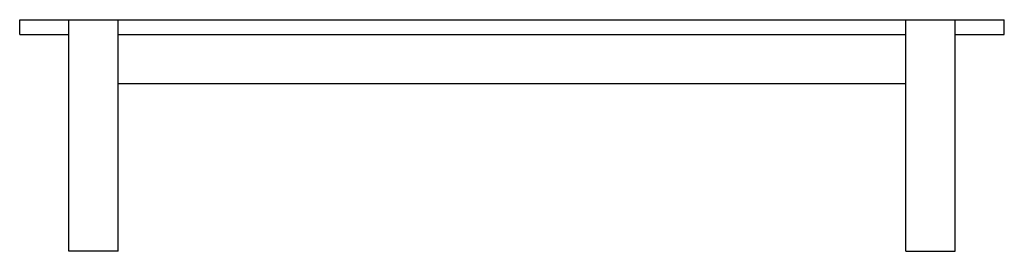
# Paper-space layout '_Prawa strona' of a CAD drawing. Header units: millimetres. Extents: x -1900 to 100, y -235 to 235.
import ezdxf

# ---------------------------------------------------------------- set-up
doc = ezdxf.new("R2010")
doc.units = ezdxf.units.MM

psp = doc.layouts.new('_Prawa strona')

# ---------------------------------------------------------------- linework, layer by layer
at = {"color": 7, "linetype": 'Continuous', "lineweight": 25}
for p, q in [((-1900, 235), (100, 235)), ((-1900, 205), (-1900, 235)), ((-1800, -235), (-1800, 235)), ((-1700, -235), (-1700, 235)), ((-100, -235), (-100, 235)), ((0, -235), (0, 235)), ((100, 205), (100, 235)), ((-1900, 205), (-1800, 205)), ((-1700, 205), (-100, 205)), ((0, 205), (100, 205)), ((-100, 105), (-1700, 105)), ((-1700, -235), (-1800, -235)), ((-100, -235), (0, -235))]:
    psp.add_line(p, q, dxfattribs=at)

doc.saveas('drawing.dxf')
